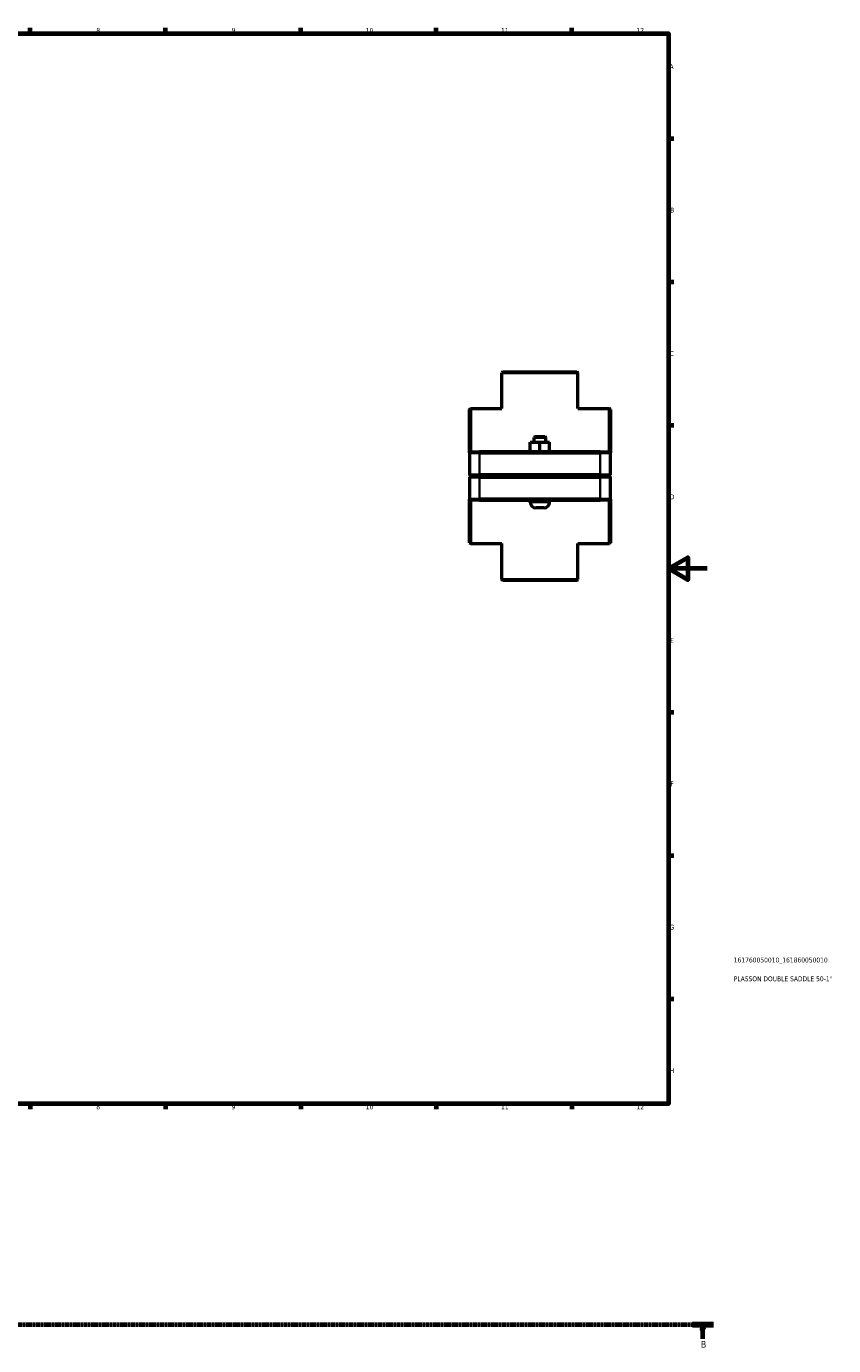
# Model space of a CAD drawing. Header units: millimetres. Extents: x 0 to 907, y -131 to 1184.
# Tile 3 of 4: x 489 to 907, y -105 to 578. Entities that reach past the tile are written whole.
import ezdxf

# ---------------------------------------------------------------- set-up
doc = ezdxf.new("R2010")
doc.units = ezdxf.units.MM
doc.linetypes.add('CHAIN', pattern=[0.7087, 0.4724, -0.0591, 0.1181, -0.0591])
for name, color, linetype, lineweight in [('Border (ISO)', 7, 'Continuous', 70), ('Section Line (ISO)', 7, 'CHAIN', 70), ('Title (ISO)', 7, 'Continuous', 50), ('Visible (ISO)', 7, 'Continuous', 50), ('Visible Narrow (ISO)', 7, 'Continuous', 35)]:
    doc.layers.add(name, color=color, linetype=linetype, lineweight=lineweight)
doc.styles.add('Label Text (ISO)', font='tahoma.ttf')
doc.styles.add('Note Text (ISO)', font='tahoma.ttf')

# ---------------------------------------------------------------- blocks, each defined once
blk = doc.blocks.new('Borders Default Border')
at = {"layer": 'Border (ISO)'}
for p, q in [((490.58, 574), (490.58, 576.9)), ((560.67, 574), (560.67, 576.9)), ((630.75, 574), (630.75, 576.9)), ((700.83, 574), (700.83, 576.9)), ((770.92, 574), (770.92, 576.9)), ((821, 519.75), (823.9, 519.75)), ((821, 445.5), (823.9, 445.5)), ((821, 371.25), (823.9, 371.25)), ((821, 222.75), (823.9, 222.75)), ((821, 148.5), (823.9, 148.5)), ((821, 74.25), (823.9, 74.25)), ((490.58, 20), (490.58, 17.1)), ((560.67, 20), (560.67, 17.1)), ((630.75, 20), (630.75, 17.1)), ((700.83, 20), (700.83, 17.1)), ((770.92, 20), (770.92, 17.1))]:
    blk.add_line(p, q, dxfattribs=at)
at = {"layer": 'Border (ISO)', "flags": 128}
for points in [[(20, 20), (20, 574), (821, 574), (821, 20), (20, 20)], [(841, 297), (821, 297), (831, 302.77), (831, 291.23), (821, 297)]]:
    blk.add_lwpolyline(points, dxfattribs=at)
at = {"layer": 'Border (ISO)', "color": 232, "true_color": 0xca0064, "char_height": 2.5, "attachment_point": 7, "style": 'Note Text (ISO)'}
for s, insert in [('8', (524.81, 574.34)), ('9', (594.88, 574.35)), ('10', (664.29, 574.35)), ('11', (734.37, 574.4)), ('12', (804.46, 574.4)), ('A', (821.59, 555.62)), ('B', (821.89, 481.37)), ('C', (821.73, 407.08)), ('D', (821.73, 332.88)), ('E', (821.94, 258.63)), ('F', (822, 184.38)), ('G', (821.61, 110.08)), ('H', (821.74, 35.88)), ('8', (524.81, 17.04)), ('9', (594.88, 17.05)), ('10', (664.29, 17.05)), ('11', (734.37, 17.1)), ('12', (804.46, 17.1))]:
    blk.add_mtext(s, dxfattribs=dict(at, insert=insert))
blk = doc.blocks.new('Title Blocks ISO')
at = {"layer": 'Title (ISO)', "color": 232, "true_color": 0xca0064, "style": 'Note Text (ISO)'}
for tag, p in [('PART_NUMBER_001', (33.84, 73.13)), ('DESCRIPTION_001', (33.84, 63.4))]:
    blk.add_attdef(tag, p, '', height=2.5, dxfattribs=at)
blk = doc.blocks.new('2dTransSection0')
at = {"layer": 'Section Line (ISO)', "linetype": 'CHAIN'}
blk.add_line((239.13, -94.34), (844.31, -94.34), dxfattribs=at)
at = {"layer": 'Section Line (ISO)', "linetype": 'Continuous', "lineweight": 140}
blk.add_line((833.41, -94.34), (844.31, -94.34), dxfattribs=at)
at = {"layer": 'Section Line (ISO)', "linetype": 'Continuous'}
for p, q in [((838.86, -94.34), (838.36, -96.84)), ((838.86, -96.84), (838.86, -94.34)), ((839.36, -96.84), (838.86, -94.34)), ((838.36, -96.84), (839.36, -96.84)), ((838.86, -101.74), (838.86, -96.84))]:
    blk.add_line(p, q, dxfattribs=at)
at = {"layer": 'Section Line (ISO)', "linetype": 'Continuous', "flags": 128}
blk.add_lwpolyline([(839.36, -96.84), (838.86, -94.34), (838.36, -96.84), (839.36, -96.84)], dxfattribs=at)
at = {"layer": 'Section Line (ISO)'}
blk.add_solid([(839.36, -96.84), (838.86, -94.34), (838.36, -96.84), (839.36, -96.84)], dxfattribs=at)
at = {"layer": 'Section Line (ISO)', "insert": (837.79, -106.34), "char_height": 3.5, "attachment_point": 7, "style": 'Label Text (ISO)'}
blk.add_mtext('B', dxfattribs=at)

msp = doc.modelspace()

# ---------------------------------------------------------------- linework, layer by layer
at = {"layer": 'Visible (ISO)'}
for p, q in [((735.275, 398.927), (734.775, 398.427)), ((774.153, 398.427), (734.775, 398.427)), ((734.775, 379.927), (734.775, 398.427)), ((735.275, 398.927), (773.653, 398.927)), ((773.653, 398.927), (774.153, 398.427)), ((774.153, 379.927), (774.153, 398.427)), ((717.964, 379.427), (718.464, 379.927)), ((717.964, 356.927), (717.964, 379.427)), ((718.464, 379.927), (718.464, 357.427)), ((718.464, 379.927), (734.775, 379.927)), ((774.153, 379.927), (790.464, 379.927)), ((790.464, 357.427), (790.464, 379.927)), ((790.964, 379.427), (790.464, 379.927)), ((790.964, 379.427), (790.964, 356.927)), ((749.448, 362.427), (749.479, 362.427)), ((749.448, 357.427), (749.448, 362.427)), ((749.479, 362.427), (754.495, 362.427)), ((749.479, 357.427), (749.479, 362.427)), ((751.964, 365.427), (751.464, 364.927)), ((757.464, 364.927), (751.464, 364.927)), ((751.464, 362.427), (751.464, 364.927)), ((751.964, 365.427), (756.964, 365.427)), ((754.495, 362.427), (759.479, 362.427)), ((754.495, 357.427), (754.495, 362.427)), ((756.964, 365.427), (757.464, 364.927)), ((757.464, 362.427), (757.464, 364.927)), ((759.479, 357.427), (759.479, 362.427)), ((718.464, 357.427), (717.964, 356.927)), ((723.264, 356.927), (717.964, 356.927)), ((717.964, 356.927), (717.964, 345.477)), ((718.464, 357.427), (723.264, 357.427)), ((785.664, 357.427), (723.264, 357.427)), ((723.264, 356.927), (785.664, 356.927)), ((785.664, 357.427), (790.464, 357.427)), ((790.964, 356.927), (785.664, 356.927)), ((790.464, 357.427), (790.964, 356.927)), ((790.964, 345.477), (790.964, 356.927)), ((718.464, 344.977), (717.964, 345.477)), ((717.964, 345.477), (723.264, 345.477)), ((718.464, 344.877), (717.964, 344.377)), ((723.264, 344.377), (717.964, 344.377)), ((717.964, 344.377), (717.964, 332.927)), ((723.264, 344.977), (718.464, 344.977)), ((718.464, 344.877), (723.264, 344.877)), ((785.664, 345.477), (723.264, 345.477)), ((723.264, 344.977), (785.664, 344.977)), ((785.664, 344.877), (723.264, 344.877)), ((723.264, 344.377), (785.664, 344.377)), ((749.464, 344.877), (749.464, 344.977)), ((759.464, 344.877), (759.464, 344.977)), ((785.664, 345.477), (790.964, 345.477)), ((790.464, 344.977), (785.664, 344.977)), ((785.664, 344.877), (790.464, 344.877)), ((790.964, 344.377), (785.664, 344.377)), ((790.464, 344.977), (790.964, 345.477)), ((790.464, 344.877), (790.964, 344.377)), ((790.964, 332.927), (790.964, 344.377)), ((717.964, 310.427), (717.964, 332.927)), ((717.964, 332.927), (723.264, 332.927)), ((718.464, 332.427), (717.964, 332.927)), ((718.464, 332.427), (718.464, 309.927)), ((723.264, 332.427), (718.464, 332.427)), ((785.664, 332.927), (723.264, 332.927)), ((723.264, 332.427), (785.664, 332.427)), ((749.464, 331.427), (749.464, 332.427)), ((756.464, 328.427), (752.464, 328.427)), ((759.464, 331.427), (759.464, 332.427)), ((785.664, 332.927), (790.964, 332.927)), ((790.464, 332.427), (785.664, 332.427)), ((790.464, 332.427), (790.964, 332.927)), ((790.464, 309.927), (790.464, 332.427)), ((790.964, 332.927), (790.964, 310.427)), ((717.964, 310.427), (718.464, 309.927)), ((718.464, 309.927), (734.775, 309.927)), ((734.775, 291.427), (734.775, 309.927)), ((774.153, 309.927), (790.464, 309.927)), ((774.153, 291.427), (774.153, 309.927)), ((790.964, 310.427), (790.464, 309.927)), ((734.775, 291.427), (774.153, 291.427)), ((735.275, 290.927), (734.775, 291.427)), ((773.653, 290.927), (735.275, 290.927)), ((773.653, 290.927), (774.153, 291.427))]:
    msp.add_line(p, q, dxfattribs=at)
for centre, start, end in [((752.464, 331.427), 180, 270), ((756.464, 331.427), 270, 0)]:
    msp.add_arc(centre, 3, start, end, dxfattribs=at)
at = {"layer": 'Visible Narrow (ISO)'}
for p, q in [((723.264, 357.402), (723.264, 356.952)), ((723.264, 346.05), (723.264, 356.355)), ((785.664, 357.402), (785.664, 356.952)), ((785.664, 356.355), (785.664, 346.05)), ((723.264, 345.002), (723.264, 345.452)), ((723.264, 344.852), (723.264, 344.402)), ((723.264, 333.5), (723.264, 343.805)), ((785.664, 345.002), (785.664, 345.452)), ((785.664, 344.852), (785.664, 344.402)), ((785.664, 343.805), (785.664, 333.5)), ((723.264, 332.452), (723.264, 332.902)), ((749.525, 331.427), (759.402, 331.427)), ((785.664, 332.452), (785.664, 332.902))]:
    msp.add_line(p, q, dxfattribs=at)

# ---------------------------------------------------------------- block references
msp.add_blockref('Borders Default Border', (0, 0))
msp.add_blockref('Title Blocks ISO', (821, 20)).add_auto_attribs({'PART_NUMBER_001': '161760050010_161860050010', 'DESCRIPTION_001': 'PLASSON DOUBLE SADDLE 50-1"'})
at = {"layer": 'Section Line (ISO)'}
msp.add_blockref('2dTransSection0', (0, 0), dxfattribs=at)

doc.saveas('drawing.dxf')
